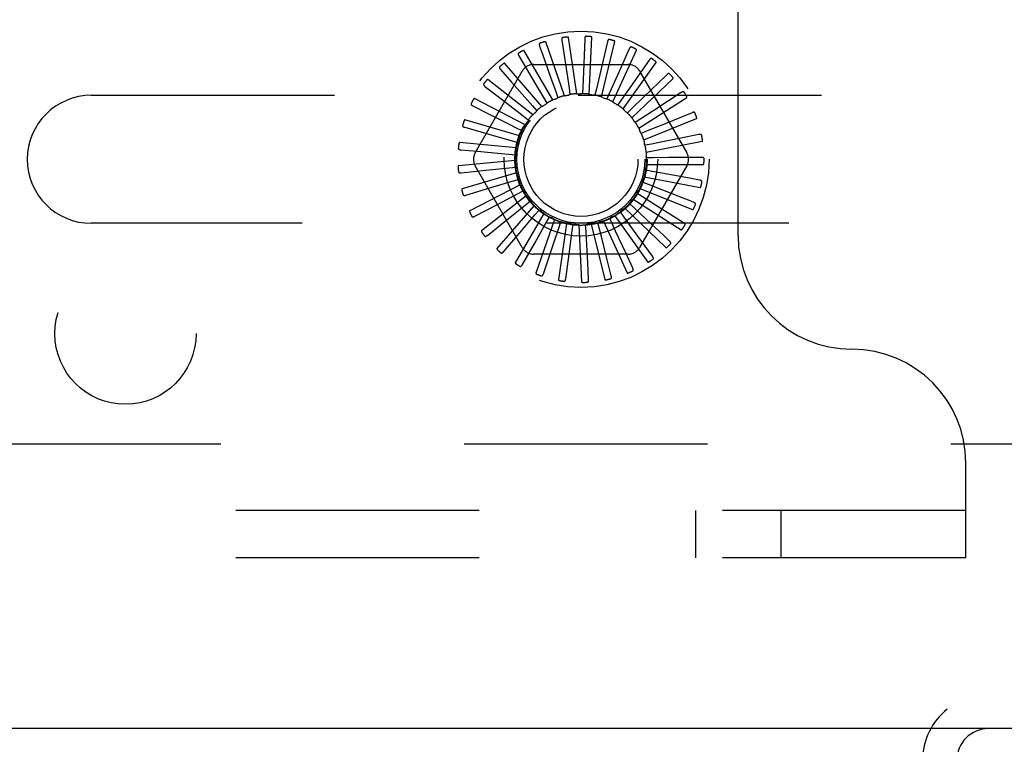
# Model space of a CAD drawing. Header units: inches. Extents: x 0 to 97.1, y 0 to 62.9.
# Tile 52 of 60: x 90.5 to 92.6, y 47.8 to 49.4. Entities that reach past the tile are written whole.
import ezdxf

# ---------------------------------------------------------------- set-up
doc = ezdxf.new("R2010")
doc.units = ezdxf.units.IN
doc.header["$LTSCALE"] = 5.342857
doc.header["$MEASUREMENT"] = 0
doc.linetypes.add('HIDDEN', pattern=[0.2, 0.1, -0.1])
doc.layers.get('0').update_dxf_attribs({"linetype": 'CONTINUOUS'})
doc.layers.add('DEFAULT_2', color=8, linetype='HIDDEN')
doc.layers.add('DIMENSIONS', color=7, linetype='CONTINUOUS')
doc.styles.get("Standard").update_dxf_attribs({"font": 'arial.ttf'})
doc.dimstyles.new('DIMSTYLE_1', dxfattribs={"dimtxt": 0.428571, "dimasz": 0.571429, "dimexe": 0.09, "dimexo": 0.07, "dimgap": 0.0375, "dimtad": 0, "dimtih": 1, "dimtoh": 1, "dimzin": 4, "dimdsep": 46, "dimtxsty": 'Standard', "dimblk": '_FILLED', "dimblk1": '_FILLED', "dimblk2": '_FILLED', "dimcen": 0.09, "dimadec": 3, "dimazin": 1, "dimtfac": 1, "dimtdec": 3, "dimtofl": 0, "dimtmove": 0, "dimatfit": 3, "dimldrblk": '_FILLED', "dimfxl": 0, "dimtolj": 1, "dimtzin": 4, "dimarcsym": 0})

# ---------------------------------------------------------------- blocks, each defined once
blk = doc.blocks.new('_FILLED')
at = {"color": 0, "linetype": 'ByBlock'}
blk.add_solid([(0, 0), (-1, 0.2), (-1, -0.2)], dxfattribs=at)
blk = doc.blocks.new('*D10')
at = {"layer": 'DIMENSIONS', "color": 2, "linetype": 'Continuous'}
for p, q in [((82.0902, 50.5994), (95.2337, 50.5994)), ((94.7194, 50.5994), (94.7194, 49.653)), ((94.7194, 47.8494), (94.7194, 48.7958)), ((93.9552, 47.8494), (95.2337, 47.8494))]:
    blk.add_line(p, q, dxfattribs=at)
at = {"layer": 'DIMENSIONS', "color": 2, "linetype": 'Continuous', "xscale": 0.5714285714, "yscale": 0.5714285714, "zscale": 0.5714285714}
for p, rotation in [((94.7194, 50.5994), 90), ((94.7194, 47.8494), 270)]:
    blk.add_blockref('_FILLED', p, dxfattribs=dict(at, rotation=rotation))
at = {"layer": 'DIMENSIONS', "color": 2, "linetype": 'Continuous', "insert": (94.7194, 49.4387), "char_height": 0.42857, "width": 1.164631, "attachment_point": 2, "line_spacing_factor": 0.9}
blk.add_mtext('2.75', dxfattribs=at)
blk = doc.blocks.new('*D12')
at = {"layer": 'DIMENSIONS', "color": 2, "linetype": 'Continuous'}
for p, q in [((81.6902, 50.1994), (81.6902, 45.6223)), ((93.6902, 47.5924), (93.6902, 45.6223)), ((81.6902, 46.1366), (86.7271, 46.1366)), ((93.6902, 46.1366), (88.6533, 46.1366))]:
    blk.add_line(p, q, dxfattribs=at)
at = {"layer": 'DIMENSIONS', "color": 2, "linetype": 'Continuous', "xscale": 0.5714285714, "yscale": 0.5714285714, "zscale": 0.5714285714, "rotation": 180}
blk.add_blockref('_FILLED', (81.6902, 46.1366), dxfattribs=at)
at = {"layer": 'DIMENSIONS', "color": 2, "linetype": 'Continuous', "xscale": 0.5714285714, "yscale": 0.5714285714, "zscale": 0.5714285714}
blk.add_blockref('_FILLED', (93.6902, 46.1366), dxfattribs=at)
at = {"layer": 'DIMENSIONS', "color": 2, "linetype": 'Continuous', "insert": (87.6902, 46.3509), "char_height": 0.42857, "width": 1.49761, "attachment_point": 2, "line_spacing_factor": 0.9}
blk.add_mtext('12.00', dxfattribs=at)

msp = doc.modelspace()

# ---------------------------------------------------------------- linework, layer by layer
at = {"color": 3, "linetype": 'Continuous'}
msp.add_line((93.615219, 47.849393), (69.765219, 47.849393), dxfattribs=at)
msp.add_arc((92.585219, 47.779393), 0.07, 90, 180, dxfattribs=at)
at = {"layer": 'DEFAULT_2', "color": 8, "linetype": 'HIDDEN'}
for p, q in [((92.035219, 48.932393), (92.035219, 52.266393)), ((91.653989, 49.23902), (91.613116, 49.357116)), ((91.648273, 49.36064), (91.651046, 49.342297)), ((91.681068, 49.243354), (91.663283, 49.367051)), ((91.698473, 49.363857), (91.697724, 49.345321)), ((91.708478, 49.242484), (91.714425, 49.367311)), ((91.735229, 49.236443), (91.764691, 49.357889)), ((91.748374, 49.357516), (91.73588, 49.304368)), ((91.628219, 49.229641), (91.565735, 49.337867)), ((91.59959, 49.34798), (91.605784, 49.330494)), ((91.605784, 49.330494), (91.623651, 49.280017)), ((91.651046, 49.342297), (91.659037, 49.289351)), ((91.697724, 49.345321), (91.69555, 49.291819)), ((91.760352, 49.225448), (91.812266, 49.339123)), ((91.796173, 49.341845), (91.773847, 49.292023)), ((91.60469, 49.215553), (91.522853, 49.309998)), ((91.554182, 49.326336), (91.563573, 49.310338)), ((91.563573, 49.310338), (91.590671, 49.264154)), ((91.782941, 49.209897), (91.85543, 49.311694)), ((91.840142, 49.317412), (91.798737, 49.25839)), ((91.458076, 49.113976), (91.561518, 49.293143)), ((91.513691, 49.29649), (91.537956, 49.268889)), ((91.586777, 49.307726), (91.793661, 49.307726)), ((91.659037, 49.289351), (91.664097, 49.255734)), ((91.69555, 49.291819), (91.694157, 49.257852)), ((91.73588, 49.304368), (91.724074, 49.254244)), ((91.773847, 49.292023), (91.752768, 49.245038)), ((91.81892, 49.293143), (91.922362, 49.113976)), ((91.584252, 49.197268), (91.48602, 49.274518)), ((91.623651, 49.280017), (91.634982, 49.247965)), ((91.802178, 49.190352), (91.892622, 49.276591)), ((91.878693, 49.285099), (91.826867, 49.234979)), ((91.479581, 49.25952), (91.50863, 49.23701)), ((91.590671, 49.264154), (91.607862, 49.234826)), ((91.634982, 49.247965), (91.639719, 49.234516)), ((91.664097, 49.255734), (91.666204, 49.241631)), ((91.694157, 49.257852), (91.693557, 49.243606)), ((91.724074, 49.254244), (91.720789, 49.240368)), ((91.752768, 49.245038), (91.746916, 49.232035)), ((91.798737, 49.25839), (91.779201, 49.230569)), ((91.910433, 49.246074), (91.850057, 49.206668)), ((90.615219, 49.239893), (93.215219, 49.239893)), ((91.567644, 49.175444), (91.456568, 49.232708)), ((91.607862, 49.234826), (91.61506, 49.222517)), ((91.779201, 49.230569), (91.770994, 49.218908)), ((91.826867, 49.234979), (91.802419, 49.211358)), ((91.817369, 49.16752), (91.922499, 49.235084)), ((91.453083, 49.216763), (91.485868, 49.200157)), ((91.58372, 49.216793), (91.593117, 49.206068)), ((91.802419, 49.211358), (91.792153, 49.201462)), ((91.850057, 49.206668), (91.82158, 49.188101)), ((91.934213, 49.201748), (91.867471, 49.17448)), ((91.555467, 49.150873), (91.43556, 49.18608)), ((91.563426, 49.194516), (91.574683, 49.185763)), ((91.82158, 49.188101), (91.809627, 49.180326)), ((91.827964, 49.142226), (91.943981, 49.188672)), ((91.435156, 49.169764), (91.470491, 49.159662)), ((91.547715, 49.168801), (91.560425, 49.162337)), ((91.835995, 49.161637), (91.822786, 49.156265)), ((91.867471, 49.17448), (91.835995, 49.161637)), ((91.548159, 49.12444), (91.423756, 49.136319)), ((91.537155, 49.140578), (91.550859, 49.136636)), ((91.833581, 49.115383), (91.956292, 49.139034)), ((91.949174, 49.153722), (91.913138, 49.146509)), ((91.426447, 49.120221), (91.463056, 49.11699)), ((91.84514, 49.132924), (91.831153, 49.130149)), ((91.545986, 49.097103), (91.421583, 49.085224)), ((91.532127, 49.110866), (91.546329, 49.109589)), ((91.848686, 49.103), (91.834427, 49.102921)), ((91.882681, 49.103224), (91.848686, 49.103)), ((91.936226, 49.103599), (91.882681, 49.103224)), ((91.954776, 49.103733), (91.936226, 49.103599)), ((91.427273, 49.069925), (91.481583, 49.075502)), ((91.561518, 48.905643), (91.458076, 49.08481)), ((91.481583, 49.075502), (91.532812, 49.08074)), ((91.532812, 49.08074), (91.547, 49.082173)), ((91.922362, 49.08481), (91.81892, 48.905643)), ((91.846505, 49.072944), (91.832489, 49.075566)), ((91.834017, 49.087963), (91.958986, 49.087963)), ((91.879928, 49.066731), (91.846505, 49.072944)), ((91.549026, 49.069848), (91.429119, 49.03464)), ((91.489875, 49.036449), (91.539187, 49.051287)), ((91.539187, 49.051287), (91.552847, 49.05538)), ((91.829255, 49.060956), (91.951966, 49.037305)), ((91.932576, 49.056966), (91.879928, 49.066731)), ((91.950817, 49.053587), (91.932576, 49.056966)), ((91.437601, 49.020695), (91.489875, 49.036449)), ((91.557169, 49.043661), (91.446093, 48.986397)), ((91.551021, 49.023574), (91.563659, 49.030177)), ((91.819468, 49.035338), (91.935485, 48.988891)), ((91.838675, 49.043845), (91.825409, 49.049072)), ((91.870318, 49.031419), (91.838675, 49.043845)), ((91.920167, 49.011866), (91.870318, 49.031419)), ((91.570121, 49.019488), (91.471889, 48.942237)), ((91.505408, 48.999671), (91.551021, 49.023574)), ((91.56597, 49.027658), (91.56609, 49.027416)), ((91.567885, 48.9986), (91.579045, 49.007476)), ((91.80501, 49.012035), (91.91014, 48.944471)), ((91.82548, 49.016753), (91.813442, 49.024396)), ((91.854199, 48.998563), (91.82548, 49.016753)), ((91.937438, 49.005096), (91.920167, 49.011866)), ((91.45706, 48.974309), (91.505408, 48.999671)), ((91.587414, 48.998203), (91.505576, 48.903758)), ((91.52762, 48.966497), (91.567885, 48.9986)), ((91.589171, 48.97727), (91.598449, 48.988097)), ((91.786403, 48.991889), (91.876847, 48.905651)), ((91.807396, 48.992648), (91.797022, 49.002432)), ((91.844903, 48.957362), (91.807396, 48.992648)), ((91.899447, 48.96993), (91.854199, 48.998563)), ((91.484946, 48.932444), (91.52762, 48.966497)), ((91.608422, 48.980576), (91.545937, 48.87235)), ((91.555709, 48.938127), (91.589171, 48.97727)), ((91.632386, 48.967243), (91.591513, 48.849147)), ((91.614109, 48.960353), (91.621171, 48.972741)), ((91.739558, 48.963842), (91.791472, 48.850166)), ((91.759329, 48.956744), (91.753335, 48.969683)), ((91.764319, 48.975629), (91.836808, 48.873832)), ((91.785077, 48.972402), (91.776742, 48.983971)), ((91.815228, 48.930655), (91.785077, 48.972402)), ((91.915125, 48.960013), (91.899447, 48.96993)), ((93.215219, 48.958893), (90.615219, 48.958893)), ((91.58866, 48.915585), (91.614109, 48.960353)), ((91.630891, 48.916264), (91.641798, 48.948462)), ((91.658441, 48.958686), (91.640656, 48.834989)), ((91.641798, 48.948462), (91.646388, 48.961962)), ((91.664249, 48.891005), (91.671237, 48.942026)), ((91.671237, 48.942026), (91.673189, 48.956151)), ((91.685644, 48.955214), (91.69159, 48.830387)), ((91.701362, 48.941277), (91.700605, 48.955516)), ((91.713013, 48.956954), (91.742475, 48.835508)), ((91.731084, 48.946243), (91.727646, 48.960082)), ((91.871165, 48.932673), (91.844903, 48.957362)), ((91.520251, 48.896612), (91.555709, 48.938127)), ((91.847212, 48.886408), (91.815228, 48.930655)), ((91.884683, 48.919969), (91.871165, 48.932673)), ((91.561699, 48.86811), (91.58866, 48.915585)), ((91.607792, 48.847967), (91.630891, 48.916264)), ((91.793661, 48.89106), (91.586777, 48.89106)), ((91.656864, 48.836911), (91.664249, 48.891005)), ((91.756808, 48.843317), (91.747888, 48.878968)), ((91.804068, 48.860546), (91.788562, 48.893866)), ((91.707142, 48.835342), (91.705131, 48.872038)), ((90.365219, 48.474393), (93.615219, 48.474393)), ((92.535219, 48.224393), (92.535219, 48.432393)), ((92.535219, 48.328393), (70.845219, 48.328393)), ((91.941469, 48.328393), (91.941469, 48.224393)), ((92.128969, 48.328393), (92.128969, 48.224393)), ((92.535219, 48.224393), (70.845219, 48.224393))]:
    msp.add_line(p, q, dxfattribs=at)
for points in [[(91.600271, 49.354256), (91.599853, 49.35406), (91.599504, 49.353806), (91.599225, 49.353488), (91.599015, 49.353123), (91.598872, 49.352723), (91.598788, 49.352289), (91.598759, 49.351822), (91.598777, 49.351327), (91.598837, 49.350809), (91.598933, 49.350272), (91.59906, 49.34972), (91.599213, 49.349152), (91.59939, 49.348573), (91.59959, 49.34798)], [(91.613116, 49.357116), (91.613029, 49.357266), (91.612912, 49.357387), (91.61276, 49.357478), (91.612584, 49.357545), (91.612392, 49.357591), (91.612186, 49.35762), (91.611972, 49.357636), (91.611747, 49.357639), (91.611513, 49.357631), (91.61127, 49.357614), (91.611019, 49.357587), (91.610761, 49.357552), (91.610495, 49.357509), (91.610223, 49.357458), (91.609941, 49.3574), (91.609651, 49.357334), (91.609345, 49.357257), (91.609038, 49.357175), (91.608745, 49.35709), (91.608462, 49.357002)], [(91.65013, 49.366673), (91.649682, 49.36656), (91.649291, 49.366376), (91.648958, 49.366117), (91.648681, 49.365798), (91.648465, 49.365433), (91.648302, 49.365022), (91.648184, 49.364569), (91.648108, 49.36408), (91.648069, 49.36356), (91.648062, 49.363015), (91.648082, 49.362448), (91.648125, 49.361862), (91.648189, 49.361259), (91.648273, 49.36064)], [(91.663283, 49.367051), (91.663227, 49.367214), (91.663135, 49.367355), (91.663003, 49.367473), (91.662843, 49.367572), (91.662663, 49.367654), (91.662466, 49.367722), (91.662258, 49.367778), (91.662038, 49.367823), (91.661807, 49.36786), (91.661565, 49.367888), (91.661314, 49.36791), (91.661053, 49.367924), (91.660785, 49.367932), (91.660507, 49.367934), (91.66022, 49.36793), (91.659922, 49.36792), (91.659613, 49.367904), (91.659291, 49.36788), (91.658955, 49.367849), (91.658605, 49.36781)], [(91.701438, 49.36943), (91.700976, 49.369404), (91.700558, 49.369297), (91.700181, 49.369106), (91.699849, 49.368845), (91.699568, 49.368527), (91.69933, 49.368155), (91.699128, 49.367732), (91.698961, 49.367266), (91.698825, 49.366763), (91.698715, 49.366229), (91.698626, 49.365669), (91.698558, 49.365085), (91.698507, 49.364482), (91.698473, 49.363857)], [(91.714425, 49.367311), (91.7144, 49.367482), (91.714337, 49.367639), (91.714229, 49.36778), (91.714091, 49.367907), (91.71393, 49.368021), (91.713749, 49.368125), (91.713556, 49.368219), (91.713348, 49.368305), (91.713128, 49.368385), (91.712896, 49.368459), (91.712653, 49.368528), (91.7124, 49.368591), (91.712138, 49.36865), (91.711866, 49.368704), (91.711583, 49.368755), (91.711289, 49.368801), (91.710982, 49.368844), (91.710661, 49.368882), (91.710323, 49.368914), (91.709969, 49.368942)], [(91.752339, 49.362427), (91.751881, 49.362488), (91.75145, 49.362463), (91.751045, 49.362347), (91.75067, 49.362153), (91.750333, 49.361894), (91.750028, 49.361574), (91.749751, 49.361197), (91.749498, 49.360771), (91.749269, 49.360303), (91.74906, 49.359799), (91.748868, 49.359266), (91.74869, 49.358705), (91.748525, 49.358123), (91.748374, 49.357516)], [(91.764691, 49.357889), (91.7647, 49.358061), (91.764666, 49.358227), (91.764588, 49.358385), (91.764476, 49.358537), (91.76434, 49.35868), (91.764182, 49.358815), (91.76401, 49.358945), (91.763822, 49.359069), (91.763621, 49.359189), (91.763407, 49.359305), (91.763182, 49.359418), (91.762945, 49.359529), (91.762699, 49.359636), (91.762442, 49.359741), (91.762174, 49.359844), (91.761894, 49.359945), (91.761595, 49.360046), (91.761293, 49.360143), (91.761002, 49.36023), (91.760718, 49.360308)], [(91.553664, 49.332628), (91.55329, 49.332356), (91.552995, 49.33204), (91.552782, 49.331676), (91.552644, 49.331277), (91.552579, 49.330857), (91.55258, 49.330415), (91.552639, 49.329951), (91.55275, 49.329468), (91.552907, 49.328971), (91.553104, 49.328462), (91.553332, 49.327943), (91.553591, 49.327416), (91.553874, 49.32688), (91.554182, 49.326336)], [(91.565735, 49.337867), (91.565622, 49.337998), (91.565483, 49.338095), (91.565317, 49.338155), (91.565132, 49.338187), (91.564934, 49.338196), (91.564727, 49.338186), (91.564513, 49.338161), (91.564292, 49.338121), (91.564063, 49.338069), (91.563828, 49.338006), (91.563587, 49.337932), (91.56334, 49.337849), (91.563087, 49.337757), (91.562829, 49.337655), (91.562564, 49.337545), (91.562291, 49.337425), (91.56201, 49.337294), (91.56172, 49.337153), (91.56142, 49.336999), (91.56111, 49.336833)], [(91.800997, 49.345917), (91.800558, 49.346064), (91.80013, 49.346121), (91.79971, 49.346083), (91.799305, 49.345964), (91.798926, 49.345774), (91.798566, 49.345517), (91.798222, 49.345199), (91.797893, 49.344829), (91.79758, 49.344413), (91.797279, 49.343957), (91.796989, 49.34347), (91.796709, 49.342953), (91.796437, 49.342412), (91.796173, 49.341845)], [(91.812266, 49.339123), (91.812307, 49.339291), (91.812306, 49.33946), (91.812259, 49.339631), (91.812177, 49.3398), (91.81207, 49.339967), (91.811941, 49.34013), (91.811797, 49.340289), (91.811636, 49.340446), (91.811461, 49.340602), (91.811273, 49.340757), (91.811074, 49.340911), (91.810862, 49.341064), (91.810641, 49.341216), (91.810408, 49.341368), (91.810165, 49.34152), (91.809908, 49.341672), (91.809639, 49.341826), (91.809356, 49.34198), (91.809056, 49.342135), (91.808742, 49.342291)], [(91.522853, 49.309998), (91.522717, 49.310105), (91.522563, 49.310174), (91.522388, 49.310202), (91.5222, 49.310199), (91.522005, 49.310171), (91.521803, 49.310121), (91.521597, 49.310056), (91.521388, 49.309975), (91.521173, 49.309881), (91.520954, 49.309774), (91.520731, 49.309656), (91.520504, 49.309528), (91.520274, 49.309389), (91.52004, 49.309241), (91.5198, 49.309082), (91.519555, 49.308913), (91.519304, 49.308732), (91.519045, 49.308538), (91.518778, 49.308328), (91.518503, 49.308104)], [(91.84565, 49.320497), (91.845247, 49.320725), (91.844838, 49.320862), (91.844417, 49.320904), (91.843997, 49.320864), (91.843589, 49.320748), (91.843187, 49.320564), (91.842789, 49.320318), (91.842397, 49.320016), (91.84201, 49.319667), (91.841628, 49.319277), (91.841251, 49.318853), (91.840879, 49.318399), (91.840509, 49.317919), (91.840142, 49.317412)], [(91.85543, 49.311694), (91.855502, 49.311851), (91.855533, 49.312017), (91.855519, 49.312193), (91.855471, 49.312375), (91.855397, 49.312559), (91.855302, 49.312743), (91.85519, 49.312927), (91.855062, 49.313112), (91.85492, 49.313298), (91.854764, 49.313486), (91.854597, 49.313675), (91.854419, 49.313865), (91.85423, 49.314056), (91.85403, 49.314249), (91.85382, 49.314444), (91.853597, 49.314642), (91.853357, 49.314847), (91.853113, 49.315049), (91.852874, 49.315239), (91.852637, 49.315419)], [(91.511991, 49.302569), (91.511676, 49.302232), (91.511446, 49.301866), (91.511306, 49.301468), (91.511246, 49.30105), (91.511262, 49.300626), (91.511346, 49.300192), (91.511492, 49.299747), (91.511692, 49.299295), (91.511941, 49.298837), (91.51223, 49.298374), (91.512553, 49.297908), (91.512906, 49.297438), (91.513285, 49.296966), (91.513691, 49.29649)], [(91.884685, 49.287086), (91.884333, 49.287386), (91.883957, 49.287598), (91.883552, 49.287719), (91.883132, 49.287759), (91.882709, 49.287723), (91.882279, 49.287618), (91.881842, 49.287451), (91.8814, 49.287229), (91.880954, 49.28696), (91.880505, 49.286649), (91.880055, 49.286304), (91.879603, 49.285929), (91.879149, 49.285528), (91.878693, 49.285099)], [(91.48602, 49.274518), (91.485866, 49.274598), (91.485702, 49.274636), (91.485525, 49.274631), (91.485341, 49.274591), (91.485155, 49.274527), (91.484966, 49.27444), (91.484777, 49.274337), (91.484586, 49.274218), (91.484393, 49.274085), (91.484198, 49.273939), (91.484002, 49.273781), (91.483803, 49.273611), (91.483603, 49.273432), (91.483401, 49.273242), (91.483196, 49.273041), (91.482988, 49.272828), (91.482771, 49.272598), (91.482558, 49.272363), (91.482358, 49.272135), (91.482168, 49.271908)], [(91.537956, 49.268889), (91.572617, 49.229439), (91.58372, 49.216793)], [(91.892622, 49.276591), (91.892723, 49.276732), (91.892784, 49.276889), (91.892804, 49.277065), (91.892791, 49.277252), (91.892754, 49.277446), (91.892695, 49.277646), (91.89262, 49.277848), (91.892529, 49.278053), (91.892425, 49.278263), (91.892308, 49.278477), (91.89218, 49.278694), (91.89204, 49.278914), (91.891891, 49.279138), (91.891732, 49.279365), (91.891562, 49.279596), (91.891381, 49.279833), (91.891188, 49.280076), (91.890982, 49.280325), (91.890761, 49.28058), (91.890526, 49.280843)], [(91.476761, 49.265168), (91.476515, 49.264777), (91.476359, 49.264374), (91.476296, 49.263957), (91.476316, 49.263535), (91.476412, 49.263122), (91.476577, 49.262711), (91.476804, 49.262302), (91.477087, 49.261896), (91.477417, 49.261493), (91.477789, 49.261093), (91.478194, 49.260697), (91.47863, 49.260302), (91.479092, 49.25991), (91.479581, 49.25952)], [(91.916692, 49.246891), (91.916403, 49.247252), (91.916074, 49.247532), (91.915699, 49.247727), (91.915294, 49.247846), (91.914872, 49.24789), (91.91443, 49.247869), (91.913969, 49.247788), (91.913493, 49.247654), (91.913004, 49.247473), (91.912505, 49.247253), (91.911998, 49.247), (91.911483, 49.246716), (91.910961, 49.246409), (91.910433, 49.246074)], [(91.456568, 49.232708), (91.456402, 49.232757), (91.456233, 49.232764), (91.456061, 49.232725), (91.455887, 49.232652), (91.455716, 49.232553), (91.455547, 49.232432), (91.455381, 49.232295), (91.455216, 49.232142), (91.455052, 49.231975), (91.454888, 49.231795), (91.454725, 49.231602), (91.454562, 49.231399), (91.4544, 49.231185), (91.454237, 49.23096), (91.454074, 49.230723), (91.45391, 49.230475), (91.453744, 49.230213), (91.453576, 49.229937), (91.453406, 49.229645), (91.453236, 49.229338)], [(91.50863, 49.23701), (91.550131, 49.204833), (91.563426, 49.194516)], [(91.61506, 49.222517), (91.614727, 49.221992), (91.614348, 49.221503), (91.613917, 49.221047), (91.613447, 49.220633), (91.612949, 49.220271), (91.612418, 49.219957)], [(91.628219, 49.229641), (91.630312, 49.230405), (91.632413, 49.231137), (91.634523, 49.231836), (91.636641, 49.232503)], [(91.639719, 49.234516), (91.639293, 49.234064), (91.638828, 49.233656), (91.638319, 49.233289), (91.637779, 49.232971), (91.637221, 49.23271), (91.636641, 49.232503)], [(91.653989, 49.23902), (91.656189, 49.239375), (91.65839, 49.239696), (91.660594, 49.239983), (91.6628, 49.240237)], [(91.666204, 49.241631), (91.6657, 49.241268), (91.665166, 49.240955), (91.664597, 49.240691), (91.664007, 49.240481), (91.66341, 49.240331), (91.6628, 49.240237)], [(91.681068, 49.243354), (91.683295, 49.243286), (91.685518, 49.243184), (91.687736, 49.243049), (91.68995, 49.242881)], [(91.693557, 49.243606), (91.692993, 49.243344), (91.69241, 49.243138), (91.691801, 49.242987), (91.691181, 49.242892), (91.690567, 49.242857), (91.68995, 49.242881)], [(91.708478, 49.242484), (91.710652, 49.241996), (91.712816, 49.241475), (91.714968, 49.240923), (91.71711, 49.240339)], [(91.720789, 49.240368), (91.720186, 49.240218), (91.719574, 49.240126), (91.718948, 49.240093), (91.718321, 49.240117), (91.717711, 49.240199), (91.717111, 49.240339)], [(91.735229, 49.236443), (91.737271, 49.235552), (91.739297, 49.234631), (91.741306, 49.233682), (91.743299, 49.232702)], [(91.746916, 49.232035), (91.746296, 49.232002), (91.745678, 49.232027), (91.745056, 49.232113), (91.744446, 49.232256), (91.743862, 49.232452), (91.743299, 49.232702)], [(91.760352, 49.225448), (91.762189, 49.224187), (91.764004, 49.2229), (91.765797, 49.221587), (91.767568, 49.220248)], [(91.922499, 49.235084), (91.922625, 49.235203), (91.922715, 49.235345), (91.922768, 49.235514), (91.922791, 49.235701), (91.922791, 49.235899), (91.922771, 49.236106), (91.922735, 49.236318), (91.922685, 49.236537), (91.922622, 49.236763), (91.922548, 49.236995), (91.922463, 49.237232), (91.922368, 49.237475), (91.922264, 49.237723), (91.92215, 49.237976), (91.922027, 49.238235), (91.921894, 49.238502), (91.921751, 49.238777), (91.921596, 49.23906), (91.921427, 49.239354), (91.921244, 49.239658)], [(91.449245, 49.221775), (91.449078, 49.221344), (91.449, 49.22092), (91.449018, 49.220497), (91.449118, 49.220087), (91.44929, 49.2197), (91.44953, 49.219328), (91.44983, 49.218969), (91.450185, 49.218624), (91.450585, 49.21829), (91.451026, 49.217968), (91.451499, 49.217656), (91.452002, 49.217351), (91.452529, 49.217053), (91.453083, 49.216763)], [(91.584252, 49.197268), (91.585911, 49.198755), (91.58759, 49.200215), (91.589288, 49.201649), (91.591007, 49.203054)], [(91.593117, 49.206068), (91.592889, 49.20549), (91.592609, 49.204938), (91.592273, 49.204408), (91.59189, 49.203912), (91.591469, 49.203463), (91.591007, 49.203055)], [(91.60469, 49.215553), (91.6066, 49.2167), (91.608525, 49.217816), (91.610464, 49.218902), (91.612418, 49.219957)], [(91.770994, 49.218908), (91.770379, 49.218993), (91.769777, 49.219135), (91.769182, 49.219337), (91.76861, 49.219592), (91.768074, 49.219895), (91.767568, 49.220248)], [(91.782941, 49.209897), (91.784505, 49.208311), (91.786044, 49.206704), (91.787556, 49.205075), (91.789042, 49.203425)], [(91.792153, 49.201462), (91.791564, 49.201661), (91.791, 49.201915), (91.790455, 49.202225), (91.789942, 49.202584), (91.789472, 49.202983), (91.789043, 49.203425)], [(91.940513, 49.201366), (91.940298, 49.201775), (91.940027, 49.202111), (91.939697, 49.202374), (91.939322, 49.202567), (91.938916, 49.202691), (91.938478, 49.202754), (91.93801, 49.202761), (91.937517, 49.20272), (91.937003, 49.202635), (91.936471, 49.202513), (91.935925, 49.20236), (91.935365, 49.20218), (91.934795, 49.201976), (91.934213, 49.201748)], [(91.43556, 49.18608), (91.435388, 49.186097), (91.435221, 49.186072), (91.435059, 49.186001), (91.434903, 49.185896), (91.434753, 49.185767), (91.43461, 49.185616), (91.434473, 49.18545), (91.43434, 49.185269), (91.43421, 49.185074), (91.434084, 49.184865), (91.43396, 49.184646), (91.433839, 49.184415), (91.43372, 49.184174), (91.433603, 49.183922), (91.433487, 49.183659), (91.433373, 49.183384), (91.433257, 49.183091), (91.433147, 49.182793), (91.433046, 49.182506), (91.432953, 49.182224)], [(91.485868, 49.200157), (91.532708, 49.176415), (91.547715, 49.168801)], [(91.567644, 49.175444), (91.568991, 49.177219), (91.570363, 49.178971), (91.57176, 49.180699), (91.573182, 49.182405)], [(91.574683, 49.185763), (91.574569, 49.185152), (91.574399, 49.184558), (91.574169, 49.183974), (91.573886, 49.183415), (91.573558, 49.182894), (91.573182, 49.182405)], [(91.802178, 49.190352), (91.803413, 49.188501), (91.804619, 49.186632), (91.805796, 49.184746), (91.806945, 49.182843)], [(91.809627, 49.180326), (91.809087, 49.180633), (91.808581, 49.180989), (91.808105, 49.181397), (91.807668, 49.181847), (91.807283, 49.182328), (91.806945, 49.182843)], [(91.943981, 49.188672), (91.944127, 49.188766), (91.944243, 49.188888), (91.944326, 49.189044), (91.944384, 49.189223), (91.944422, 49.189417), (91.944441, 49.189624), (91.944446, 49.18984), (91.944439, 49.190064), (91.94442, 49.190298), (91.944391, 49.19054), (91.944352, 49.190789), (91.944305, 49.191045), (91.944249, 49.191308), (91.944186, 49.191578), (91.944114, 49.191856), (91.944034, 49.192143), (91.943943, 49.192446), (91.943846, 49.192748), (91.943748, 49.193035), (91.943647, 49.193313)], [(91.430439, 49.173959), (91.430356, 49.173504), (91.43036, 49.173072), (91.430458, 49.172661), (91.430633, 49.172278), (91.430876, 49.171929), (91.431181, 49.17161), (91.431545, 49.171314), (91.431958, 49.171042), (91.432414, 49.170791), (91.432908, 49.170558), (91.433431, 49.17034), (91.433983, 49.170137), (91.434557, 49.169944), (91.435156, 49.169764)], [(91.470491, 49.159662), (91.520978, 49.145214), (91.537155, 49.140578)], [(91.555467, 49.150873), (91.556454, 49.15287), (91.557469, 49.15485), (91.558514, 49.156812), (91.559587, 49.158755)], [(91.560425, 49.162337), (91.560429, 49.161716), (91.560374, 49.1611), (91.560259, 49.160483), (91.560087, 49.15988), (91.559864, 49.159306), (91.559587, 49.158756)], [(91.817369, 49.16752), (91.818232, 49.165466), (91.819063, 49.163402), (91.819862, 49.161328), (91.820628, 49.159245)], [(91.822786, 49.156265), (91.822314, 49.156669), (91.821884, 49.157114), (91.821494, 49.157605), (91.821151, 49.15813), (91.820863, 49.158674), (91.820628, 49.159244)], [(91.423756, 49.136319), (91.423584, 49.136303), (91.423425, 49.136247), (91.423279, 49.136146), (91.423146, 49.136014), (91.423023, 49.135859), (91.422911, 49.135684), (91.422808, 49.135495), (91.422712, 49.135291), (91.422622, 49.135075), (91.422537, 49.134847), (91.422457, 49.134608), (91.422381, 49.134358), (91.42231, 49.134099), (91.422243, 49.13383), (91.422179, 49.13355), (91.422119, 49.133258), (91.422062, 49.132953), (91.422009, 49.132635), (91.42196, 49.132302), (91.421916, 49.131954)], [(91.550859, 49.136636), (91.55098, 49.136027), (91.551042, 49.135411), (91.551046, 49.134784), (91.550992, 49.134159), (91.550881, 49.133554), (91.550713, 49.13296)], [(91.827964, 49.142226), (91.828423, 49.140046), (91.828849, 49.137862), (91.829241, 49.135674), (91.829599, 49.133483)], [(91.913138, 49.146509), (91.861644, 49.136217), (91.84514, 49.132924)], [(91.955289, 49.152154), (91.955155, 49.152597), (91.954953, 49.152978), (91.954678, 49.153299), (91.954346, 49.15356), (91.953971, 49.153758), (91.953553, 49.153902), (91.953095, 49.153998), (91.952602, 49.154051), (91.952082, 49.154065), (91.951536, 49.154046), (91.950971, 49.154), (91.950388, 49.153928), (91.949789, 49.153836), (91.949174, 49.153722)], [(91.956292, 49.139034), (91.956452, 49.139098), (91.956589, 49.139197), (91.956701, 49.139334), (91.956792, 49.139499), (91.956865, 49.139682), (91.956923, 49.139882), (91.956969, 49.140092), (91.957004, 49.140314), (91.95703, 49.140547), (91.957047, 49.14079), (91.957056, 49.141042), (91.957058, 49.141303), (91.957054, 49.141572), (91.957042, 49.141849), (91.957025, 49.142136), (91.957, 49.142433), (91.956969, 49.142741), (91.956931, 49.143062), (91.956883, 49.143395), (91.956828, 49.143742)], [(91.421022, 49.123449), (91.421026, 49.122986), (91.421113, 49.122562), (91.421286, 49.122177), (91.421531, 49.121834), (91.421835, 49.121538), (91.422196, 49.121281), (91.422608, 49.12106), (91.423065, 49.120871), (91.423561, 49.120711), (91.42409, 49.120575), (91.424645, 49.120461), (91.425225, 49.120365), (91.425825, 49.120285), (91.426447, 49.120221)], [(91.463056, 49.11699), (91.515364, 49.112357), (91.532127, 49.110866)], [(91.548159, 49.12444), (91.54875, 49.126588), (91.549373, 49.128724), (91.550027, 49.130848), (91.550713, 49.13296)], [(91.831153, 49.130149), (91.830766, 49.130635), (91.830429, 49.131153), (91.830138, 49.13171), (91.8299, 49.132289), (91.829721, 49.132878), (91.829599, 49.133483)], [(91.833581, 49.115383), (91.833619, 49.113156), (91.833624, 49.110931), (91.833594, 49.108709), (91.833532, 49.106489)], [(91.545986, 49.097103), (91.54616, 49.099324), (91.546367, 49.101539), (91.546608, 49.103749), (91.546881, 49.105952)], [(91.546329, 49.109589), (91.546563, 49.109013), (91.546741, 49.108421), (91.546863, 49.107805), (91.546928, 49.107182), (91.546934, 49.106566), (91.546881, 49.105952)], [(91.834427, 49.102921), (91.834139, 49.103472), (91.833906, 49.104045), (91.833726, 49.104646), (91.833602, 49.10526), (91.833538, 49.105872), (91.833532, 49.106489)], [(91.960484, 49.101036), (91.960436, 49.101496), (91.96031, 49.101909), (91.960101, 49.102276), (91.959824, 49.102595), (91.959493, 49.10286), (91.95911, 49.103081), (91.958678, 49.103262), (91.958205, 49.103407), (91.957696, 49.103519), (91.957157, 49.103604), (91.956593, 49.103665), (91.956007, 49.103705), (91.955402, 49.103728), (91.954776, 49.103733)], [(91.421583, 49.085224), (91.421418, 49.085175), (91.421273, 49.085091), (91.421149, 49.084965), (91.421043, 49.08481), (91.420952, 49.084635), (91.420875, 49.084442), (91.420809, 49.084237), (91.420753, 49.08402), (91.420705, 49.083791), (91.420665, 49.083552), (91.420632, 49.083302), (91.420605, 49.083043), (91.420584, 49.082776), (91.420569, 49.0825), (91.420559, 49.082214), (91.420555, 49.081917), (91.420557, 49.081603), (91.420564, 49.081286), (91.420578, 49.080975), (91.420597, 49.080668)], [(91.421335, 49.072066), (91.421426, 49.071614), (91.421591, 49.071215), (91.421834, 49.070869), (91.42214, 49.070578), (91.422494, 49.070345), (91.422897, 49.070162), (91.423344, 49.070023), (91.423829, 49.069924), (91.424346, 49.06986), (91.42489, 49.069827), (91.425457, 49.06982), (91.426045, 49.069836), (91.42665, 49.06987), (91.427273, 49.069925)], [(91.547, 49.082173), (91.547339, 49.081652), (91.547625, 49.081104), (91.547862, 49.080523), (91.548043, 49.079923), (91.548166, 49.07932), (91.54823, 49.078707)], [(91.549026, 49.069848), (91.548777, 49.072062), (91.548561, 49.074276), (91.548379, 49.076491), (91.54823, 49.078707)], [(91.832489, 49.075566), (91.83231, 49.076161), (91.832189, 49.076768), (91.832126, 49.077392), (91.832121, 49.078019), (91.832174, 49.078632), (91.832285, 49.079239)], [(91.834017, 49.087963), (91.833633, 49.085768), (91.833216, 49.083583), (91.832766, 49.081406), (91.832285, 49.079239)], [(91.958986, 49.087963), (91.959155, 49.087995), (91.959308, 49.088066), (91.959443, 49.088179), (91.959563, 49.088324), (91.95967, 49.088489), (91.959765, 49.088674), (91.95985, 49.088871), (91.959926, 49.089082), (91.959995, 49.089305), (91.960058, 49.089539), (91.960115, 49.089784), (91.960167, 49.090039), (91.960213, 49.090303), (91.960254, 49.090577), (91.960291, 49.090861), (91.960323, 49.091156), (91.960352, 49.09147), (91.960374, 49.091785), (91.96039, 49.09208), (91.960399, 49.092362)], [(91.552847, 49.05538), (91.553278, 49.054933), (91.553663, 49.054449), (91.554006, 49.053923), (91.554297, 49.053368), (91.554532, 49.052799), (91.554711, 49.052209)], [(91.557169, 49.043661), (91.556505, 49.045787), (91.555874, 49.047921), (91.555276, 49.050061), (91.554711, 49.052209)], [(91.825409, 49.049072), (91.825346, 49.04969), (91.825342, 49.050309), (91.825398, 49.050933), (91.825512, 49.05155), (91.825679, 49.052142), (91.825903, 49.052717)], [(91.829255, 49.060956), (91.828462, 49.058873), (91.82764, 49.056806), (91.826786, 49.054754), (91.825903, 49.052717)], [(91.955911, 49.049859), (91.955951, 49.050319), (91.955905, 49.050749), (91.955769, 49.051148), (91.955558, 49.051514), (91.955283, 49.051837), (91.954949, 49.052127), (91.954559, 49.052386), (91.954122, 49.052618), (91.953643, 49.052825), (91.95313, 49.053009), (91.952588, 49.053176), (91.95202, 49.053327), (91.95143, 49.053464), (91.950817, 49.053587)], [(91.429119, 49.03464), (91.428966, 49.034561), (91.428839, 49.034449), (91.428741, 49.034302), (91.428666, 49.034129), (91.42861, 49.03394), (91.428571, 49.033736), (91.428546, 49.033522), (91.428532, 49.033298), (91.428529, 49.033063), (91.428535, 49.03282), (91.428549, 49.032568), (91.428572, 49.032308), (91.428602, 49.032041), (91.42864, 49.031766), (91.428685, 49.031483), (91.428737, 49.031189), (91.428799, 49.03088), (91.428866, 49.03057), (91.428937, 49.030274), (91.429011, 49.029987)], [(91.563659, 49.030177), (91.564129, 49.029849), (91.564568, 49.029482), (91.564977, 49.029073), (91.56535, 49.02863), (91.56568, 49.028159), (91.56597, 49.027658)], [(91.813442, 49.024396), (91.813497, 49.025015), (91.813611, 49.025623), (91.813784, 49.026226), (91.814012, 49.02681), (91.814289, 49.02736), (91.814618, 49.027882)], [(91.819468, 49.035338), (91.818296, 49.033443), (91.817097, 49.031569), (91.81587, 49.029715), (91.814618, 49.027882)], [(91.951966, 49.037305), (91.952138, 49.037305), (91.952302, 49.037346), (91.952457, 49.037432), (91.952602, 49.037551), (91.952739, 49.037694), (91.952867, 49.037858), (91.952988, 49.038036), (91.953103, 49.038229), (91.953213, 49.038436), (91.953319, 49.038655), (91.953422, 49.038885), (91.953521, 49.039127), (91.953616, 49.039378), (91.953709, 49.03964), (91.953799, 49.039912), (91.953886, 49.040197), (91.953972, 49.040495), (91.954055, 49.040807), (91.954136, 49.041135), (91.954213, 49.04148)], [(91.431365, 49.021674), (91.431541, 49.021247), (91.431778, 49.020886), (91.432082, 49.020593), (91.432437, 49.020365), (91.43283, 49.020203), (91.43326, 49.020099), (91.433725, 49.020047), (91.43422, 49.020042), (91.434739, 49.020077), (91.435281, 49.020148), (91.435839, 49.020248), (91.436413, 49.020374), (91.437, 49.020523), (91.437601, 49.020695)], [(91.570121, 49.019488), (91.569416, 49.020792), (91.568724, 49.022104), (91.568045, 49.023422), (91.56738, 49.024747), (91.566728, 49.026078), (91.56609, 49.027416)], [(91.579045, 49.007476), (91.579612, 49.007222), (91.580149, 49.006916), (91.580662, 49.006554), (91.581139, 49.006148), (91.581569, 49.005707), (91.581954, 49.005226)], [(91.80501, 49.012035), (91.8035, 49.010396), (91.801968, 49.008783), (91.800413, 49.007195), (91.798836, 49.005632)], [(91.446093, 48.986397), (91.445956, 48.98629), (91.445853, 48.986156), (91.445785, 48.985993), (91.445744, 48.98581), (91.445725, 48.985613), (91.445725, 48.985405), (91.445741, 48.98519), (91.44577, 48.984967), (91.445811, 48.984737), (91.445863, 48.984499), (91.445925, 48.984254), (91.445996, 48.984003), (91.446076, 48.983747), (91.446165, 48.983484), (91.446263, 48.983214), (91.44637, 48.982936), (91.446487, 48.982649), (91.446614, 48.982352), (91.446754, 48.982045), (91.446905, 48.981728)], [(91.587414, 48.998203), (91.586007, 48.99993), (91.584628, 49.001676), (91.583278, 49.003441), (91.581954, 49.005226)], [(91.598449, 48.988097), (91.599054, 48.987955), (91.59964, 48.987756), (91.600212, 48.987498), (91.600757, 48.98719), (91.601262, 48.986837), (91.601732, 48.986438)], [(91.608422, 48.980576), (91.606713, 48.982006), (91.605029, 48.98346), (91.603368, 48.984937), (91.601732, 48.986438)], [(91.776742, 48.983971), (91.777023, 48.984525), (91.777355, 48.985048), (91.77774, 48.985543), (91.778168, 48.986), (91.77863, 48.986408), (91.779129, 48.98677)], [(91.786403, 48.991889), (91.78461, 48.990566), (91.7828, 48.989272), (91.780973, 48.988007), (91.779129, 48.98677)], [(91.797022, 49.002432), (91.797196, 49.003033), (91.797422, 49.003609), (91.797702, 49.004161), (91.798032, 49.004685), (91.79841, 49.005174), (91.798836, 49.005632)], [(91.935485, 48.988891), (91.935655, 48.988858), (91.935824, 48.988868), (91.935992, 48.988923), (91.936157, 48.989012), (91.936318, 48.989127), (91.936475, 48.989263), (91.936627, 48.989416), (91.936777, 48.989583), (91.936924, 48.989765), (91.93707, 48.98996), (91.937214, 48.990168), (91.937357, 48.990386), (91.937498, 48.990614), (91.937639, 48.990854), (91.937779, 48.991104), (91.937919, 48.991367), (91.938059, 48.991644), (91.9382, 48.991934), (91.938341, 48.992242), (91.938483, 48.992566)], [(91.941735, 49.000471), (91.941861, 49.000916), (91.941898, 49.001346), (91.94184, 49.001765), (91.941702, 49.002163), (91.941493, 49.002533), (91.941219, 49.00288), (91.940886, 49.003209), (91.9405, 49.003519), (91.94007, 49.003813), (91.939601, 49.004092), (91.9391, 49.004358), (91.938571, 49.004613), (91.938017, 49.004859), (91.937438, 49.005096)], [(91.450751, 48.97409), (91.451005, 48.973703), (91.451306, 48.973394), (91.45166, 48.973164), (91.452052, 48.973007), (91.452468, 48.972923), (91.45291, 48.972902), (91.453377, 48.972939), (91.453864, 48.973027), (91.454368, 48.973161), (91.454886, 48.973333), (91.455415, 48.973537), (91.455954, 48.97377), (91.456503, 48.974026), (91.45706, 48.974309)], [(91.621171, 48.972741), (91.621791, 48.972715), (91.622404, 48.972631), (91.623015, 48.972487), (91.623609, 48.972287), (91.624171, 48.972036), (91.624708, 48.971733)], [(91.632386, 48.967243), (91.630438, 48.968324), (91.628509, 48.969432), (91.626599, 48.970569), (91.624708, 48.971733)], [(91.739558, 48.963842), (91.737402, 48.96328), (91.735241, 48.962751), (91.733074, 48.962256), (91.730902, 48.961793)], [(91.753335, 48.969683), (91.753716, 48.970173), (91.75414, 48.970624), (91.754612, 48.971037), (91.755119, 48.971405), (91.755649, 48.971718), (91.756208, 48.971979)], [(91.764319, 48.975629), (91.762309, 48.974669), (91.760287, 48.973741), (91.758253, 48.972844), (91.756208, 48.971979)], [(91.471889, 48.942237), (91.471775, 48.942107), (91.471699, 48.941956), (91.471663, 48.941783), (91.471658, 48.941595), (91.471676, 48.941398), (91.471716, 48.941194), (91.471772, 48.940986), (91.471843, 48.940773), (91.471926, 48.940554), (91.472022, 48.94033), (91.47213, 48.940102), (91.472247, 48.939869), (91.472374, 48.939633), (91.472512, 48.939391), (91.472659, 48.939145), (91.472817, 48.938892), (91.472989, 48.938628), (91.473167, 48.938365), (91.473342, 48.938116), (91.473518, 48.937877)], [(91.646388, 48.961962), (91.647002, 48.962055), (91.64762, 48.962088), (91.648247, 48.962061), (91.648867, 48.961978), (91.649467, 48.961838), (91.650052, 48.961642)], [(91.658441, 48.958686), (91.656323, 48.959378), (91.654219, 48.960102), (91.652129, 48.960857), (91.650052, 48.961642)], [(91.673189, 48.956151), (91.673774, 48.956358), (91.674375, 48.956507), (91.674995, 48.9566), (91.675621, 48.956635), (91.676236, 48.956611), (91.676847, 48.95653)], [(91.685644, 48.955214), (91.683434, 48.955494), (91.681231, 48.955806), (91.679035, 48.956151), (91.676847, 48.95653)], [(91.700605, 48.955516), (91.701141, 48.95583), (91.701702, 48.956091), (91.702294, 48.956299), (91.702902, 48.956452), (91.70351, 48.956545), (91.704126, 48.956581)], [(91.705131, 48.872038), (91.702272, 48.924473), (91.701362, 48.941277)], [(91.713013, 48.956954), (91.71079, 48.95681), (91.708567, 48.9567), (91.706346, 48.956623), (91.704126, 48.956581)], [(91.727646, 48.960082), (91.728113, 48.960492), (91.728615, 48.960854), (91.729157, 48.96117), (91.729724, 48.961435), (91.730304, 48.961642), (91.730902, 48.961793)], [(91.747888, 48.878968), (91.735158, 48.929915), (91.731084, 48.946243)], [(91.788562, 48.893866), (91.76642, 48.941482), (91.759329, 48.956744)], [(91.91014, 48.944471), (91.910301, 48.944407), (91.910468, 48.944384), (91.910644, 48.944406), (91.910823, 48.944463), (91.911003, 48.944545), (91.911183, 48.944649), (91.911361, 48.94477), (91.911539, 48.944907), (91.911719, 48.945057), (91.911899, 48.945221), (91.91208, 48.945397), (91.912261, 48.945585), (91.912443, 48.945782), (91.912626, 48.945991), (91.912811, 48.94621), (91.912998, 48.946442), (91.913192, 48.946691), (91.913382, 48.946946), (91.913559, 48.947192), (91.913727, 48.947436)], [(91.918469, 48.95466), (91.918677, 48.955072), (91.918794, 48.955488), (91.918816, 48.955909), (91.918756, 48.956327), (91.918621, 48.95673), (91.918418, 48.957122), (91.918153, 48.957508), (91.917833, 48.957886), (91.917466, 48.958255), (91.917058, 48.958618), (91.916617, 48.958974), (91.916145, 48.959325), (91.915649, 48.959672), (91.915125, 48.960013)], [(91.478793, 48.931035), (91.479115, 48.930703), (91.479469, 48.930457), (91.47986, 48.930297), (91.480275, 48.930218), (91.480699, 48.930213), (91.481137, 48.930277), (91.481588, 48.930401), (91.482049, 48.93058), (91.482519, 48.930806), (91.482995, 48.931073), (91.483476, 48.931373), (91.483962, 48.931704), (91.484452, 48.93206), (91.484946, 48.932444)], [(91.886953, 48.914078), (91.887235, 48.914444), (91.887429, 48.91483), (91.887531, 48.91524), (91.887551, 48.915662), (91.887495, 48.916082), (91.88737, 48.916506), (91.887182, 48.916935), (91.886939, 48.917367), (91.886649, 48.917799), (91.886317, 48.918232), (91.885951, 48.918666), (91.885555, 48.9191), (91.885132, 48.919534), (91.884683, 48.919969)], [(91.505576, 48.903758), (91.50549, 48.903608), (91.505443, 48.903446), (91.50544, 48.903269), (91.505471, 48.903084), (91.505526, 48.902894), (91.505604, 48.902701), (91.505698, 48.902507), (91.505808, 48.902311), (91.505932, 48.902112), (91.506068, 48.901911), (91.506217, 48.901707), (91.506376, 48.9015), (91.506546, 48.901292), (91.506726, 48.901081), (91.506918, 48.900867), (91.50712, 48.900649), (91.507335, 48.900425), (91.507564, 48.900197), (91.507808, 48.899964), (91.508066, 48.899725)], [(91.876847, 48.905651), (91.876992, 48.905557), (91.877152, 48.905503), (91.877329, 48.905492), (91.877516, 48.905513), (91.877708, 48.90556), (91.877904, 48.905628), (91.878102, 48.905713), (91.878303, 48.905813), (91.878508, 48.905927), (91.878716, 48.906054), (91.878926, 48.906193), (91.87914, 48.906342), (91.879356, 48.906502), (91.879575, 48.906672), (91.879799, 48.906853), (91.880026, 48.907045), (91.88026, 48.907249), (91.880498, 48.907467), (91.880743, 48.907699), (91.880993, 48.907945)], [(91.514475, 48.894065), (91.514853, 48.8938), (91.515247, 48.893625), (91.515661, 48.893543), (91.516084, 48.893543), (91.516501, 48.893618), (91.516919, 48.893763), (91.517339, 48.893971), (91.517759, 48.894234), (91.518177, 48.894545), (91.518594, 48.894897), (91.519009, 48.895283), (91.519424, 48.8957), (91.519838, 48.896142), (91.520251, 48.896612)], [(91.848326, 48.880195), (91.848673, 48.880501), (91.848936, 48.880843), (91.849114, 48.881226), (91.849213, 48.881637), (91.849238, 48.88206), (91.849195, 48.882501), (91.849092, 48.882957), (91.848936, 48.883427), (91.848732, 48.883906), (91.848488, 48.884395), (91.848211, 48.884889), (91.847904, 48.88539), (91.847572, 48.885896), (91.847212, 48.886408)], [(91.545937, 48.87235), (91.54588, 48.872186), (91.545866, 48.872018), (91.545896, 48.871844), (91.545961, 48.871667), (91.546052, 48.871492), (91.546165, 48.871317), (91.546294, 48.871144), (91.546439, 48.870973), (91.546598, 48.870801), (91.54677, 48.870629), (91.546954, 48.870457), (91.54715, 48.870284), (91.547356, 48.870112), (91.547573, 48.869939), (91.547801, 48.869765), (91.548042, 48.869589), (91.548295, 48.86941), (91.548563, 48.869229), (91.548848, 48.869045), (91.549148, 48.868859)], [(91.55651, 48.864515), (91.556932, 48.864327), (91.557353, 48.86423), (91.557775, 48.864228), (91.55819, 48.864308), (91.558585, 48.864461), (91.558968, 48.864683), (91.55934, 48.864966), (91.559702, 48.865304), (91.560054, 48.865688), (91.560397, 48.866113), (91.560732, 48.86657), (91.56106, 48.867058), (91.561382, 48.867571), (91.561699, 48.86811)], [(91.803986, 48.854235), (91.804384, 48.854469), (91.804707, 48.854755), (91.804954, 48.855098), (91.805129, 48.855482), (91.805234, 48.855893), (91.805275, 48.856334), (91.805261, 48.856801), (91.805196, 48.857292), (91.805087, 48.857802), (91.804939, 48.858327), (91.804761, 48.858865), (91.804554, 48.859415), (91.804323, 48.859976), (91.804068, 48.860546)], [(91.836808, 48.873832), (91.836933, 48.873713), (91.83708, 48.873629), (91.837251, 48.873585), (91.837439, 48.873571), (91.837636, 48.87358), (91.837842, 48.87361), (91.838053, 48.873656), (91.838269, 48.873716), (91.838491, 48.87379), (91.83872, 48.873875), (91.838953, 48.873971), (91.839191, 48.874078), (91.839433, 48.874193), (91.839681, 48.874319), (91.839934, 48.874454), (91.840194, 48.8746), (91.840466, 48.874759), (91.840737, 48.874924), (91.840994, 48.875088), (91.841242, 48.875253)], [(91.591513, 48.849147), (91.591488, 48.848976), (91.591505, 48.848808), (91.591568, 48.848643), (91.591666, 48.848482), (91.591788, 48.848326), (91.591932, 48.848176), (91.592091, 48.848031), (91.592266, 48.84789), (91.592454, 48.847751), (91.592656, 48.847615), (91.59287, 48.847481), (91.593095, 48.847348), (91.59333, 48.847218), (91.593575, 48.847089), (91.593832, 48.846961), (91.594102, 48.846834), (91.59439, 48.846705), (91.594682, 48.84658), (91.594964, 48.846466), (91.595241, 48.84636)], [(91.603377, 48.843455), (91.603827, 48.84335), (91.604259, 48.843334), (91.604674, 48.843412), (91.605066, 48.843569), (91.605425, 48.843795), (91.605759, 48.844085), (91.606071, 48.844434), (91.606363, 48.844834), (91.606635, 48.845277), (91.606892, 48.845759), (91.607134, 48.846272), (91.607364, 48.846813), (91.607583, 48.847377), (91.607792, 48.847967)], [(91.640656, 48.834989), (91.640664, 48.834816), (91.640713, 48.834655), (91.640806, 48.834504), (91.640932, 48.834365), (91.641081, 48.834235), (91.641251, 48.834115), (91.641435, 48.834003), (91.641633, 48.833897), (91.641845, 48.833797), (91.642069, 48.833701), (91.642304, 48.83361), (91.64255, 48.833522), (91.642805, 48.833439), (91.643071, 48.833359), (91.643347, 48.833282), (91.643636, 48.833208), (91.643938, 48.833136), (91.644253, 48.833068), (91.644584, 48.833004), (91.64493, 48.832943)], [(91.653383, 48.831646), (91.653845, 48.831628), (91.654271, 48.831694), (91.654665, 48.831848), (91.655019, 48.832077), (91.655329, 48.832366), (91.655603, 48.832714), (91.655843, 48.833116), (91.656054, 48.833564), (91.656238, 48.834051), (91.656398, 48.834573), (91.656539, 48.835122), (91.656662, 48.835697), (91.656771, 48.836293), (91.656864, 48.836911)], [(91.704721, 48.829513), (91.705177, 48.829583), (91.705584, 48.829728), (91.70594, 48.829955), (91.706246, 48.830246), (91.706495, 48.830589), (91.706697, 48.830982), (91.706858, 48.831422), (91.70698, 48.831902), (91.707068, 48.832415), (91.707127, 48.832958), (91.707161, 48.833524), (91.707173, 48.834112), (91.707167, 48.834717), (91.707142, 48.835342)], [(91.742475, 48.835508), (91.742547, 48.835351), (91.742652, 48.835219), (91.742795, 48.835114), (91.742964, 48.835031), (91.74315, 48.834966), (91.743353, 48.834918), (91.743565, 48.834882), (91.743788, 48.834857), (91.744022, 48.834843), (91.744266, 48.834837), (91.744518, 48.83484), (91.744779, 48.83485), (91.745046, 48.834868), (91.745323, 48.834892), (91.745608, 48.834924), (91.745904, 48.834962), (91.74621, 48.835008), (91.746529, 48.835062), (91.746861, 48.835125), (91.747206, 48.835197)], [(91.755533, 48.837134), (91.755969, 48.837289), (91.75634, 48.837509), (91.756648, 48.837799), (91.756892, 48.838143), (91.757073, 48.838527), (91.757197, 48.838952), (91.757271, 48.839414), (91.7573, 48.839908), (91.757289, 48.840429), (91.757244, 48.840973), (91.757171, 48.841535), (91.757072, 48.842114), (91.756951, 48.842708), (91.756808, 48.843317)], [(91.791472, 48.850166), (91.791572, 48.850025), (91.7917, 48.849916), (91.79186, 48.84984), (91.792041, 48.84979), (91.792237, 48.849762), (91.792445, 48.849752), (91.79266, 48.849757), (91.792884, 48.849776), (91.793116, 48.849806), (91.793356, 48.849846), (91.793604, 48.849897), (91.793858, 48.849956), (91.794117, 48.850024), (91.794384, 48.850101), (91.794659, 48.850185), (91.794941, 48.850279), (91.795234, 48.850382), (91.795536, 48.850495), (91.795851, 48.85062), (91.796177, 48.850757)], [(91.69159, 48.830387), (91.691631, 48.830219), (91.691709, 48.83007), (91.691829, 48.82994), (91.69198, 48.829826), (91.692151, 48.829727), (91.69234, 48.829641), (91.692542, 48.829566), (91.692757, 48.8295), (91.692983, 48.829441), (91.693221, 48.82939), (91.69347, 48.829345), (91.693728, 48.829305), (91.693994, 48.829272), (91.69427, 48.829244), (91.694556, 48.82922), (91.694854, 48.829202), (91.695169, 48.829189), (91.695486, 48.829182), (91.695791, 48.82918), (91.696087, 48.829185)]]:
    msp.add_lwpolyline(points, dxfattribs=at)
for centre, radius in [((91.690219, 49.099393), 0.28125), ((91.690219, 49.099393), 0.1685), ((91.690219, 49.099393), 0.14525), ((91.690219, 49.099393), 0.1405), ((91.690219, 49.099393), 0.12525), ((90.690219, 48.716693), 0.155)]:
    msp.add_circle(centre, radius, dxfattribs=at)
for centre, radius, start, end in [((91.690219, 49.099393), 0.27027, 107.607887, 109.439281), ((91.690219, 49.099393), 0.27027, 96.717386, 98.530218), ((91.690219, 49.099393), 0.27027, 85.809474, 87.620993), ((91.690219, 49.099393), 0.27027, 74.879826, 76.712086), ((91.690219, 49.099393), 0.27027, 118.535285, 120.348303), ((91.690219, 49.099393), 0.27027, 63.989761, 65.802861), ((91.690219, 49.099393), 0.27027, 53.06246, 54.893799), ((91.690219, 49.099393), 0.27027, 129.445696, 131.25754), ((91.586777, 49.27856), 0.029167, 90, 150), ((91.793661, 49.27856), 0.029167, 30, 90), ((91.690219, 49.099393), 0.27027, 140.334615, 142.166451), ((91.690219, 49.099393), 0.27027, 42.172081, 43.984776), ((91.690219, 49.099393), 0.27027, 31.263694, 33.075539), ((90.615219, 49.099393), 0.1405, 90, 270), ((91.690219, 49.099393), 0.27027, 151.262711, 153.075659), ((91.690219, 49.099393), 0.144251, 115.455282, 121.401528), ((91.690219, 49.099393), 0.144251, 104.546191, 110.492437), ((91.690219, 49.099393), 0.144251, 93.6371, 99.583347), ((91.690219, 49.099393), 0.144251, 82.728009, 88.674256), ((91.690219, 49.099393), 0.144251, 71.818918, 77.765165), ((91.690219, 49.099393), 0.144251, 60.909827, 66.856074), ((91.690219, 49.099393), 0.144251, 126.364372, 132.310619), ((91.690219, 49.099393), 0.144251, 50.000736, 55.946983), ((91.690219, 49.099393), 0.144251, 39.091645, 45.037892), ((91.690219, 49.099393), 0.27027, 20.334552, 22.166628), ((91.690219, 49.099393), 0.27027, 162.153276, 163.98476), ((91.690219, 49.099393), 0.144251, 137.273463, 143.21971), ((91.690219, 49.099393), 0.144251, 28.182554, 34.128801), ((91.690219, 49.099393), 0.144251, 148.182554, 154.128801), ((91.690219, 49.099393), 0.144251, 159.091645, 165.037892), ((91.690219, 49.099393), 0.144251, 17.273463, 23.21971), ((91.690219, 49.099393), 0.27027, 9.44428, 11.25742), ((91.690219, 49.099393), 0.27027, 173.080423, 174.893519), ((91.690219, 49.099393), 0.144251, 170.000736, 175.946983), ((91.690219, 49.099393), 0.144251, 6.364372, 12.310619), ((91.483335, 49.099393), 0.029167, 150, 210), ((91.690219, 49.099393), 0.144251, 180.909827, 186.856074), ((91.690219, 49.099393), 0.144251, 355.455282, 1.401528), ((91.897103, 49.099393), 0.029167, 330, 30), ((91.690219, 49.099393), 0.27027, 358.509346, 0.348348), ((91.690219, 49.099393), 0.27027, 183.972746, 185.803132), ((91.690219, 49.099393), 0.144251, 344.546191, 350.492437), ((91.690219, 49.099393), 0.144251, 191.818918, 197.765165), ((91.690219, 49.099393), 0.27027, 347.62679, 349.439333), ((91.690219, 49.099393), 0.27027, 194.880292, 196.711913), ((91.690219, 49.099393), 0.144251, 202.728009, 208.674256), ((91.690219, 49.099393), 0.144251, 333.6371, 339.583347), ((91.690219, 49.099393), 0.144251, 213.6371, 219.583347), ((91.690219, 49.099393), 0.144251, 322.728009, 328.674256), ((91.690219, 49.099393), 0.144251, 224.546191, 230.492437), ((91.690219, 49.099393), 0.144251, 311.818918, 317.765165), ((91.690219, 49.099393), 0.27027, 336.717895, 338.530087), ((91.690219, 49.099393), 0.27027, 205.808058, 207.621099), ((91.690219, 49.099393), 0.144251, 235.455282, 241.401528), ((91.690219, 49.099393), 0.144251, 246.364372, 252.310619), ((91.690219, 49.099393), 0.144251, 290.000736, 295.946983), ((91.690219, 49.099393), 0.144251, 300.909827, 306.856074), ((91.690219, 49.099393), 0.144251, 257.273463, 263.21971), ((91.690219, 49.099393), 0.144251, 268.182554, 274.128801), ((91.690219, 49.099393), 0.144251, 279.091645, 285.037892), ((91.690219, 49.099393), 0.27027, 325.789265, 327.621167), ((91.690219, 49.099393), 0.27027, 216.698632, 218.530233), ((92.285219, 48.932393), 0.25, 180, 270), ((91.690219, 49.099393), 0.27027, 227.626479, 229.439202), ((91.586777, 48.920226), 0.029167, 210, 270), ((91.793661, 48.920226), 0.029167, 270, 330), ((91.690219, 49.099393), 0.27027, 314.898839, 316.711979), ((91.690219, 49.099393), 0.27027, 303.971477, 305.802847), ((91.690219, 49.099393), 0.27027, 238.536238, 240.348441), ((91.690219, 49.099393), 0.27027, 249.425912, 251.257378), ((91.690219, 49.099393), 0.27027, 282.172157, 283.984638), ((91.690219, 49.099393), 0.27027, 293.081511, 294.893888), ((91.690219, 49.099393), 0.27027, 260.353433, 262.16654), ((91.690219, 49.099393), 0.27027, 271.24396, 273.075702), ((92.285219, 48.432393), 0.25, 0, 90), ((92.585219, 47.779393), 0.145, 128.754921, 180)]:
    msp.add_arc(centre, radius, start, end, dxfattribs=at)

# ---------------------------------------------------------------- dimensions: what is measured, and where the dimension line sits
at = {"layer": 'DIMENSIONS', "color": 2, "linetype": 'Continuous'}
for base, p1, p2, angle, picture, middle in [((94.719433, 50.599393), (93.885219, 47.849393), (82.020219, 50.599393), 90, '*D10', (94.715688, 49.222002)), ((81.690219, 46.136603), (93.690219, 47.662393), (81.690219, 50.269393), 180, '*D12', (87.708429, 46.134212))]:
    dim = msp.add_linear_dim(base=base, p1=p1, p2=p2, angle=angle, dimstyle='DIMSTYLE_1', dxfattribs=at)
    dim.commit()
    dim.dimension.update_dxf_attribs({"geometry": picture, "text_midpoint": middle, "dimtype": 160})

doc.saveas('drawing.dxf')
